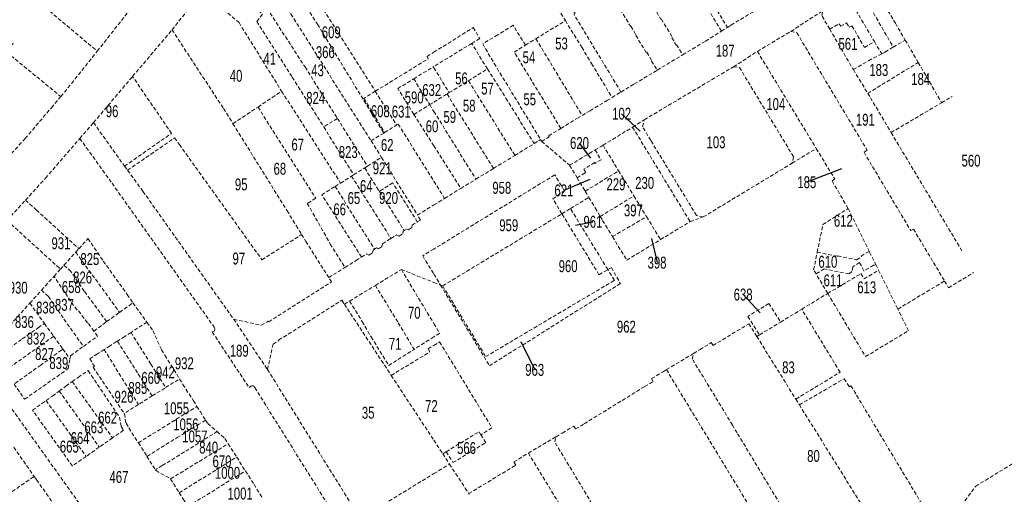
# Model space of a CAD drawing. Header units: metres. Extents: x 133573 to 134388, y 432380 to 433484.
# Tile 5 of 7: x 133861 to 134191, y 433058 to 433218. Entities that reach past the tile are written whole.
import ezdxf
from ezdxf.enums import TextEntityAlignment as Align

# ---------------------------------------------------------------- set-up
doc = ezdxf.new("R2010")
doc.units = ezdxf.units.M
doc.linetypes.add('DASHED2', pattern=[0.375, 0.25, -0.125])
doc.layers.add('2007', color=7, linetype='Continuous')
doc.layers.add('B-XX-AL-KADASTRALEGRENS-G', color=7, linetype='DASHED2', lineweight=18, true_color=0xc70000)
doc.styles.get("Standard").update_dxf_attribs({"font": 'arial.ttf'})

msp = doc.modelspace()

# ---------------------------------------------------------------- linework, layer by layer
at = {"layer": '2007'}
for points in [[(134069.125, 433180.085), (134062.954, 433185.98)], [(134052.645, 433171.005), (134048.833, 433176.137)], [(134136.675, 433167.425), (134125.028, 433163.001)], [(134052.255, 433163.885), (134043.591, 433160.247)], [(134047.525, 433148.555), (134053.322, 433149.715)], [(134073.015, 433144.155), (134074.827, 433136.025)], [(134109.345, 433119.155), (134103.691, 433125.31)], [(134029.165, 433109.515), (134033.803, 433100.046)]]:
    msp.add_lwpolyline(points, dxfattribs=at)
at = {"layer": 'B-XX-AL-KADASTRALEGRENS-G', "ltscale": 5}
for points in [[(134023.886, 433250), (134044.093, 433217.178)], [(134062.742, 433193.237), (134046.951, 433219.313), (134047.419, 433219.574), (134028.632, 433250)], [(134045.092, 433250), (134046.595, 433247.517), (134046.634, 433247.541), (134057.156, 433230.172), (134056.929, 433230.035), (134060.727, 433223.763), (134060.94, 433223.892), (134062.496, 433221.322), (134062.51, 433220.955), (134065.942, 433215.287), (134066.022, 433215.336), (134067.817, 433212.371), (134067.685, 433212.292), (134071.219, 433206.456), (134071.395, 433206.563), (134073.121, 433203.711), (134073.01, 433203.644), (134074.868, 433200.575)], [(134056.656, 433250), (134064.191, 433237.562), (134064.091, 433237.488), (134065.473, 433235.185), (134065.606, 433235.265), (134069.393, 433228.955), (134069.243, 433228.865), (134070.732, 433226.383), (134071.024, 433226.558), (134074.88, 433220.134), (134074.71, 433220.032), (134076.15, 433217.633), (134076.284, 433217.714), (134079.965, 433211.581), (134079.765, 433211.461), (134081.239, 433209.006), (134081.379, 433209.091), (134083.404, 433205.717)], [(134074.278, 433250), (134096.409, 433213.672)], [(133936.281, 433244.665), (133946.568, 433236.735), (133946.355, 433236.254), (133947.417, 433234.705), (133948.536, 433235.424), (133949.82, 433233.391), (133950.739, 433233.972), (133954.249, 433228.418), (133953.363, 433227.858), (133960.975, 433215.968), (133983.188, 433179.49)], [(133846.039, 433241.472), (133868.353, 433222.749), (133887.152, 433206.947)], [(133932.954, 433240.436), (133943.124, 433232.348), (133946.344, 433228.479), (133949.094, 433224.372), (133952.04, 433219.445), (133978.979, 433176.892)], [(133929.461, 433235.996), (133945.527, 433222.981), (133944.095, 433221.272), (133956.825, 433201.64), (133967.658, 433184.41)], [(133926.619, 433232.383), (133936.742, 433224.07), (133942.601, 433219.346), (133940.676, 433216.887), (133952.557, 433198.233), (133958.017, 433189.644), (133963.084, 433181.532)], [(133887.152, 433206.947), (133904.346, 433228.666)], [(133957.003, 433230.386), (133980.382, 433193.5)], [(134146.487, 433230.204), (134154.716, 433216.337), (134158.014, 433210.665)], [(133912.232, 433214.098), (133922.376, 433226.991)], [(133922.376, 433226.991), (133934.685, 433216.513), (133948.973, 433193.494)], [(134138.591, 433225.518), (134147.699, 433210.167)], [(134142.638, 433227.92), (134154.025, 433208.305)], [(134094.03, 433222.175), (134098.399, 433214.922)], [(134098.399, 433214.922), (134099.613, 433215.691), (134108.192, 433220.823)], [(134119.689, 433213.588), (134130.419, 433220.525)], [(134132.696, 433214.347), (134130.031, 433218.905), (134130.419, 433220.525)], [(134030.693, 433208.958), (134026.626, 433215.617), (134021.418, 433212.436), (134016.389, 433209.425), (134020.198, 433202.843), (134035.81, 433177.283)], [(134034.224, 433211.124), (134044.093, 433217.178)], [(134044.093, 433217.178), (134049.592, 433208.246), (134052.85, 433202.768), (134059.772, 433191.396)], [(134132.696, 433214.347), (134135.885, 433216.131), (134136.406, 433215.288), (134138.344, 433216.421), (134139.188, 433214.977), (134140.151, 433215.462), (134144.38, 433208.168), (134147.699, 433210.167)], [(133840.315, 433214.733), (133846.267, 433209.671), (133850.872, 433215.05), (133853.886, 433212.468), (133854.52, 433213.209), (133858.943, 433209.535), (133856.464, 433206.64), (133858.09, 433205.248), (133858.253, 433205.438), (133874.931, 433191.728)], [(133899.002, 433198.458), (133912.193, 433214.048), (133912.232, 433214.098)], [(133912.232, 433214.098), (133929.486, 433187.733), (133932.663, 433182.618)], [(134000, 433206.566), (134013.217, 433214.905), (134015.369, 433211.187), (134012.661, 433209.532)], [(134083.404, 433205.717), (134091.097, 433210.335), (134096.409, 433213.672)], [(134096.409, 433213.672), (134098.399, 433214.922)], [(134108.475, 433206.872), (134119.689, 433213.588)], [(134119.689, 433213.588), (134121.689, 433213.115), (134145.287, 433173.703), (134144.208, 433173.057), (134159.889, 433146.752), (134160.782, 433147.286), (134171.219, 433129.852)], [(134132.696, 433214.347), (134140.64, 433200.757)], [(134012.661, 433209.532), (134000, 433201.794)], [(134018.011, 433200.984), (134012.661, 433209.532)], [(134042.574, 433181.042), (134026.927, 433206.658), (134030.693, 433208.958)], [(134030.693, 433208.958), (134034.224, 433211.124)], [(134034.224, 433211.124), (134049.713, 433185.371)], [(134147.699, 433210.167), (134150.131, 433206.068)], [(134154.025, 433208.305), (134158.014, 433210.665)], [(134158.014, 433210.665), (134162.38, 433203.156)], [(133874.931, 433191.728), (133877.343, 433194.596), (133887.152, 433206.947)], [(133980.382, 433193.5), (133998.151, 433204.418), (133997.717, 433205.125), (134000, 433206.566)], [(134074.868, 433200.575), (134083.404, 433205.717)], [(134100.475, 433201.717), (134108.475, 433206.872)], [(134108.475, 433206.872), (134128.208, 433174.284)], [(134140.64, 433200.757), (134145.754, 433203.746), (134150.131, 433206.068)], [(134150.131, 433206.068), (134151.234, 433206.653), (134154.025, 433208.305)], [(134145.468, 433192.798), (134162.38, 433203.156)], [(134162.38, 433203.156), (134170.228, 433189.66)], [(133993.251, 433197.669), (133999.827, 433201.688)], [(134000, 433201.794), (133999.827, 433201.688)], [(133999.827, 433201.688), (134000, 433201.406)], [(134000, 433201.406), (134005.138, 433193.038)], [(134011.595, 433197.024), (134018.011, 433200.984)], [(134018.011, 433200.984), (134024.152, 433191.17), (134033.629, 433175.948)], [(134062.742, 433193.237), (134067.222, 433195.945), (134074.868, 433200.575)], [(134070.544, 433183.955), (134100.475, 433201.717)], [(134100.475, 433201.717), (134102.487, 433201.502), (134105.34, 433196.694), (134120.578, 433171.547), (134120.095, 433169.37)], [(134140.64, 433200.757), (134145.468, 433192.798)], [(133885.909, 433182.984), (133899.002, 433198.458)], [(133896.313, 433168.362), (133912.063, 433179.371), (133899.002, 433198.458)], [(133993.343, 433185.758), (133987.89, 433194.392), (133993.251, 433197.669)], [(133993.251, 433197.669), (133998.61, 433189.009)], [(134005.138, 433193.038), (134011.595, 433197.024)], [(134011.595, 433197.024), (134027.168, 433171.992)], [(133941.057, 433188.215), (133948.973, 433193.494)], [(133948.973, 433193.494), (133968.732, 433162.721)], [(133980.382, 433193.5), (133976.543, 433191.141)], [(133980.382, 433193.5), (133987.554, 433182.185)], [(134000, 433189.867), (134004.433, 433192.603)], [(134004.433, 433192.603), (134005.138, 433193.038)], [(134004.433, 433192.603), (134019.992, 433167.598)], [(134059.772, 433191.396), (134062.742, 433193.237)], [(134145.468, 433192.798), (134146.348, 433191.347), (134153.293, 433179.646)], [(133848.352, 433161.453), (133862.974, 433177.639), (133871.787, 433187.988), (133874.931, 433191.728)], [(133976.543, 433191.141), (133983.503, 433179.684)], [(133993.343, 433185.758), (133998.61, 433189.009)], [(133998.61, 433189.009), (134000, 433189.867)], [(133998.61, 433189.009), (134000, 433186.763)], [(134049.713, 433185.371), (134052.395, 433186.956), (134058.026, 433190.387), (134059.772, 433191.396)], [(134153.293, 433179.646), (134170.228, 433189.66)], [(134170.228, 433189.66), (134173.803, 433191.774)], [(133932.663, 433182.618), (133941.057, 433188.215)], [(133941.057, 433188.215), (133960.423, 433157.605), (133957.59, 433155.884), (133965.298, 433142.26), (133970.204, 433134.415)], [(133993.343, 433185.758), (134000, 433175.216)], [(134000, 433186.763), (134014.093, 433163.987)], [(133881.303, 433177.672), (133885.909, 433182.984)], [(133885.909, 433182.984), (133896.313, 433168.362)], [(133932.663, 433182.618), (133950.792, 433153.436), (133953.866, 433148.419), (133955.653, 433145.462)], [(133967.658, 433184.41), (133963.084, 433181.532)], [(133967.658, 433184.41), (133977.748, 433168.362)], [(133983.503, 433179.684), (133987.554, 433182.185)], [(133987.554, 433182.185), (133988.036, 433182.482), (134000, 433163.333)], [(134042.574, 433181.042), (134048.121, 433184.431), (134049.713, 433185.371)], [(134066.628, 433181.443), (134070.544, 433183.955)], [(134090.328, 433151.342), (134088.046, 433151.849), (134085.193, 433156.56), (134072.743, 433176.971), (134069.986, 433181.617), (134070.544, 433183.955)], [(133963.084, 433181.532), (133973.119, 433165.466)], [(133978.979, 433176.892), (133983.188, 433179.49)], [(133983.188, 433179.49), (133983.503, 433179.684)], [(134036.17, 433176.694), (134038.658, 433178.214), (134038.464, 433178.532), (134042.574, 433181.042)], [(134056.715, 433175.405), (134066.628, 433181.443)], [(134066.628, 433181.443), (134085.906, 433149.788)], [(134153.293, 433179.646), (134177.185, 433139.732)], [(133863.117, 433156.981), (133869.825, 433164.352), (133881.303, 433177.672)], [(133881.303, 433177.672), (133892.112, 433162.634)], [(133897.325, 433167.025), (133913.102, 433177.884), (133914.682, 433175.624), (133942.349, 433137.004), (133955.653, 433145.462)], [(133978.979, 433176.892), (133982.459, 433171.31)], [(134027.168, 433171.992), (134033.629, 433175.948)], [(134033.629, 433175.948), (134035.81, 433177.283)], [(134035.81, 433177.283), (134036.17, 433176.694)], [(134036.17, 433176.694), (134045.505, 433168.675)], [(134000, 433175.216), (134009.043, 433160.895)], [(134045.505, 433168.675), (134052.089, 433172.638), (134054.041, 433173.806)], [(134054.041, 433173.806), (134056.066, 433170.545), (134054.082, 433169.313), (134053.907, 433169.595), (134050.273, 433167.339), (134050.927, 433166.285)], [(134054.041, 433173.806), (134056.053, 433175.009), (134056.715, 433175.405)], [(134056.715, 433175.405), (134061.946, 433166.816)], [(134120.095, 433169.37), (134128.208, 433174.284)], [(134128.208, 433174.284), (134134.379, 433164.093), (134133.496, 433163.421), (134138.871, 433154.18)], [(133977.748, 433168.362), (133982.459, 433171.31)], [(133982.459, 433171.31), (133994.503, 433151.993)], [(134019.992, 433167.598), (134027.168, 433171.992)], [(134090.328, 433151.342), (134120.095, 433169.37)], [(133896.313, 433168.362), (133897.325, 433167.025)], [(133897.325, 433167.025), (133902.486, 433159.916), (133932.899, 433117.036)], [(133973.119, 433165.466), (133976.816, 433167.779)], [(133976.816, 433167.779), (133977.748, 433168.362)], [(133976.816, 433167.779), (133981.508, 433160.331)], [(134014.093, 433163.987), (134019.992, 433167.598)], [(134045.505, 433168.675), (134048.011, 433164.513)], [(134048.011, 433164.513), (134050.927, 433166.285)], [(134050.751, 433159.961), (134061.946, 433166.816)], [(134061.946, 433166.816), (134067.072, 433158.399)], [(133892.112, 433162.634), (133926.411, 433114.321)], [(133966.902, 433161.576), (133968.732, 433162.721)], [(133968.732, 433162.721), (133972.447, 433165.045)], [(133972.447, 433165.045), (133973.119, 433165.466)], [(133972.447, 433165.045), (133985.6, 433144.096)], [(133986.225, 433162.773), (133981.774, 433159.908)], [(133994.462, 433149.66), (133986.225, 433162.773)], [(134040.542, 433165.469), (134000, 433140.59)], [(134000, 433163.333), (134003.604, 433157.565)], [(134009.043, 433160.895), (134014.093, 433163.987)], [(134043.745, 433160.146), (134040.542, 433165.469)], [(134048.011, 433164.513), (134050.751, 433159.961)], [(133975.737, 433137.882), (133962.429, 433158.777), (133966.902, 433161.576)], [(133966.902, 433161.576), (133980.069, 433140.538)], [(133981.508, 433160.331), (133981.774, 433159.908)], [(133981.774, 433159.908), (133990.046, 433146.778)], [(134003.604, 433157.565), (134009.043, 433160.895)], [(134039.897, 433157.416), (134043.745, 433160.146)], [(134050.751, 433159.961), (134051.987, 433157.909)], [(133856.912, 433150.161), (133863.117, 433156.981)], [(133863.117, 433156.981), (133866.756, 433153.668)], [(134000, 433155.358), (134003.604, 433157.565)], [(134042.927, 433152.421), (134039.897, 433157.416)], [(134045.806, 433154.165), (134051.987, 433157.909)], [(134051.987, 433157.909), (134054.107, 433154.386), (134055.793, 433151.514)], [(134055.793, 433151.514), (134067.072, 433158.399)], [(134067.072, 433158.399), (134071.311, 433151.439)], [(133866.756, 433153.668), (133881.006, 433140.694)], [(133994.503, 433151.993), (134000, 433155.358)], [(134002.97, 433128.219), (134042.927, 433152.421)], [(134042.927, 433152.421), (134045.806, 433154.165)], [(134055.347, 433131.952), (134042.927, 433152.421)], [(134058.325, 433133.677), (134045.806, 433154.165)], [(134128.529, 433139.521), (134130.432, 433148.811), (134138.871, 433154.18)], [(134138.871, 433154.18), (134145.952, 433139.846)], [(133856.912, 433150.161), (133874.838, 433133.841)], [(133990.046, 433146.778), (133990.828, 433147.269), (133991.415, 433146.979), (133992.601, 433147.723), (133992.692, 433148.553), (133994.377, 433149.61), (133994.462, 433149.66)], [(133994.462, 433149.66), (133995.554, 433150.306), (133994.503, 433151.993)], [(134055.793, 433151.514), (134056.59, 433150.157), (134059.881, 433144.732)], [(134059.881, 433144.732), (134071.311, 433151.439)], [(134071.311, 433151.439), (134075.993, 433143.751)], [(134075.993, 433143.751), (134085.906, 433149.788)], [(134085.906, 433149.788), (134090.328, 433151.342)], [(133985.6, 433144.096), (133987.514, 433145.298), (133988.275, 433144.923), (133989.587, 433145.747), (133989.676, 433146.546), (133990.046, 433146.778)], [(133881.006, 433140.694), (133884.048, 433144.075), (133889.192, 433136.547), (133897.206, 433125.355), (133899.132, 433122.549)], [(133955.653, 433145.462), (133957.081, 433143.122), (133964.751, 433130.988)], [(133980.069, 433140.538), (133980.772, 433140.986), (133981.416, 433140.645), (133982.554, 433141.37), (133982.75, 433142.305), (133984.514, 433143.429), (133985.6, 433144.096)], [(134059.881, 433144.732), (134064.663, 433136.851), (134075.993, 433143.751)], [(133876.006, 433135.139), (133879.955, 433139.527)], [(133879.955, 433139.527), (133881.006, 433140.694)], [(133879.955, 433139.527), (133894.656, 433119.344)], [(133975.737, 433137.882), (133977.454, 433138.976), (133978.245, 433138.557), (133979.409, 433139.299), (133979.607, 433140.244), (133980.069, 433140.538)], [(134000, 433140.59), (133996.274, 433138.304)], [(134128.128, 433132.245), (134127.316, 433133.601), (134128.529, 433139.521)], [(134128.529, 433139.521), (134135.391, 433138.114), (134135.417, 433138.244), (134141.733, 433136.95), (134143.338, 433137.909), (134143.203, 433138.201), (134145.952, 433139.846)], [(134145.952, 433139.846), (134146.094, 433139.559), (134148.128, 433135.442)], [(133970.204, 433134.415), (133973.947, 433136.768), (133975.737, 433137.882)], [(133996.274, 433138.304), (134000, 433132.173)], [(134148.128, 433135.442), (134147.484, 433135.06), (134147.438, 433135.171), (134144.201, 433133.233), (134142.736, 433136.015), (134140.444, 433134.641), (134140.135, 433133.02), (134139.175, 433132.206), (134130.897, 433133.902), (134128.128, 433132.245)], [(133872.687, 433131.451), (133874.838, 433133.841)], [(133874.838, 433133.841), (133875.935, 433135.06)], [(133875.935, 433135.06), (133876.006, 433135.139)], [(133890.314, 433116.236), (133882.793, 433126.431), (133878.329, 433133.055), (133876.006, 433135.139)], [(133964.751, 433130.988), (133970.204, 433134.415)], [(133980.403, 433128.394), (133989.105, 433133.708)], [(133989.105, 433133.708), (134000, 433115.572)], [(133989.105, 433133.708), (134000, 433129.395)], [(134002.97, 433128.219), (134017.383, 433104.496), (134060.532, 433130.066), (134058.325, 433133.677)], [(134055.347, 433131.952), (134058.325, 433133.677)], [(134058.325, 433133.677), (134059.528, 433134.374)], [(134059.528, 433134.374), (134062.543, 433129.003)], [(134132.052, 433125.686), (134143.181, 433132.318), (134144.227, 433130.569), (134149.096, 433133.483)], [(134148.128, 433135.442), (134149.096, 433133.483)], [(134149.096, 433133.483), (134155.542, 433120.435)], [(134171.219, 433129.852), (134172.555, 433127.62), (134180.918, 433132.668)], [(133868.466, 433126.761), (133872.588, 433131.341)], [(133872.588, 433131.341), (133872.687, 433131.451)], [(133886.046, 433113.07), (133884.014, 433115.908), (133883.892, 433115.821), (133880.511, 433120.284), (133880.348, 433120.167), (133878.222, 433123.125), (133872.687, 433131.451)], [(133932.899, 433117.036), (133942.201, 433115.003), (133944.476, 433116.349), (133944.636, 433116.158), (133965.658, 433129.553)], [(133965.658, 433129.553), (133964.751, 433130.988)], [(134000, 433132.173), (134002.223, 433128.515)], [(134000, 433129.395), (134002.223, 433128.515)], [(134132.052, 433125.686), (134128.128, 433132.245)], [(134155.542, 433120.435), (134171.219, 433129.852)], [(133864.573, 433122.435), (133868.466, 433126.761)], [(133868.466, 433126.761), (133870.802, 433124.687)], [(133971.779, 433123.127), (133980.403, 433128.394)], [(133980.403, 433128.394), (133988.08, 433115.832), (133993.383, 433106.931)], [(134002.223, 433128.515), (134002.97, 433128.219)], [(134002.223, 433128.515), (134018.676, 433101.441)], [(134062.543, 433129.003), (134018.676, 433101.441)], [(133832.452, 433123.533), (133906.404, 433019.833)], [(133870.802, 433124.687), (133876.014, 433117.064)], [(133948.032, 433110.073), (133969.156, 433123.394)], [(133969.156, 433123.394), (133970.032, 433122.06)], [(133970.032, 433122.06), (133971.779, 433123.127)], [(133971.779, 433123.127), (133975.964, 433116.276), (133978.977, 433111.116), (133984.834, 433101.561), (133993.383, 433106.931)], [(134123.344, 433120.401), (134132.052, 433125.686)], [(134132.052, 433125.686), (134144.723, 433104.509), (134159.123, 433113.186), (134155.542, 433120.435)], [(133849.806, 433108.75), (133856.614, 433113.59), (133864.573, 433122.435)], [(133864.573, 433122.435), (133869.45, 433115.652)], [(133894.656, 433119.344), (133899.132, 433122.549)], [(133899.132, 433122.549), (133903.817, 433115.997)], [(133970.032, 433122.06), (133985.713, 433098.198)], [(134112.296, 433122.339), (134105.312, 433117.966)], [(134112.296, 433122.339), (134116.218, 433116.076)], [(134116.218, 433116.076), (134123.344, 433120.401)], [(134121.348, 433090.24), (134136.186, 433099.244), (134123.344, 433120.401)], [(133876.014, 433117.064), (133882.526, 433107.925)], [(133890.072, 433116.063), (133890.314, 433116.236)], [(133890.314, 433116.236), (133894.656, 433119.344)], [(133932.899, 433117.036), (133944.237, 433100.176)], [(134105.312, 433117.966), (134109.172, 433111.8)], [(133853.075, 433104.097), (133862.035, 433110.436), (133867.373, 433114.141), (133869.45, 433115.652)], [(133869.45, 433115.652), (133872.551, 433111.32)], [(133886.046, 433113.07), (133890.072, 433116.063)], [(133887.212, 433111.294), (133886.046, 433113.07)], [(133903.817, 433115.997), (133898.479, 433112.603)], [(133903.817, 433115.997), (133905.866, 433113.146), (133908.723, 433106.77), (133909.855, 433104.954), (133914.749, 433097.006)], [(133925.714, 433112.762), (133925.959, 433112.808), (133926.182, 433112.918), (133926.367, 433113.085), (133926.5, 433113.296), (133926.571, 433113.535)], [(133926.571, 433113.535), (133926.563, 433113.805), (133926.509, 433114.07), (133926.411, 433114.321)], [(134000, 433115.572), (134001.956, 433112.316), (134000, 433111.087)], [(134087.059, 433105.541), (134089.229, 433106.865), (134093.012, 433109.174), (134093.601, 433108.21), (134105.599, 433115.533), (134108.266, 433111.25)], [(134109.172, 433111.8), (134116.218, 433116.076)], [(133856.152, 433099.717), (133872.551, 433111.32)], [(133872.551, 433111.32), (133875.636, 433107.046)], [(133882.526, 433107.925), (133887.212, 433111.294)], [(133893.659, 433109.536), (133891.467, 433108.141), (133889.489, 433106.871)], [(133893.919, 433109.701), (133893.659, 433109.536)], [(133898.479, 433112.603), (133896.359, 433111.254), (133893.919, 433109.701)], [(133905.582, 433091.307), (133900.631, 433099.069), (133893.919, 433109.701)], [(133898.479, 433112.603), (133905.163, 433101.96), (133910.092, 433094.111)], [(133925.714, 433112.762), (133938.07, 433094.122), (133938.513, 433094.433)], [(133944.237, 433100.176), (133946.114, 433108.697), (133948.084, 433109.946), (133948.032, 433110.073)], [(134000, 433111.087), (133993.383, 433106.931)], [(134108.266, 433111.25), (134109.172, 433111.8)], [(134108.266, 433111.25), (134121.348, 433090.24)], [(133875.636, 433107.046), (133875.157, 433106.701), (133873.593, 433105.573), (133868.253, 433101.649), (133859.263, 433095.288)], [(133875.636, 433107.046), (133878.008, 433103.742)], [(133878.008, 433103.742), (133878.192, 433104.81), (133882.526, 433107.925)], [(133889.489, 433106.871), (133887.224, 433105.417), (133884.641, 433103.798), (133886.191, 433101.278), (133885.791, 433100.901)], [(133889.489, 433106.871), (133900.954, 433088.43)], [(133985.713, 433098.198), (133998.676, 433106.09), (133998.068, 433107.088), (134000, 433108.264)], [(134000, 433108.264), (134001.918, 433109.432), (134019.49, 433080.575), (134015.755, 433078.3)], [(133859.263, 433095.288), (133862.822, 433090.221), (133877.445, 433100.47), (133878.008, 433103.742)], [(134077.97, 433100.119), (134087.059, 433105.541)], [(134133.054, 433026.931), (134119.601, 433049.293), (134117.971, 433051.859), (134101.685, 433078.909), (134100.11, 433081.554), (134086.635, 433103.669), (134087.059, 433105.541)], [(133878.778, 433096.12), (133880.767, 433097.539), (133884.106, 433099.788)], [(133884.106, 433099.788), (133894.589, 433084.226), (133895.16, 433081.096), (133895.957, 433079.814)], [(133885.791, 433100.901), (133896.186, 433085.466)], [(133944.237, 433100.176), (133975.348, 433050.156)], [(134040.969, 433077.62), (134043.069, 433078.856), (134046.919, 433081.19), (134047.508, 433080.218), (134050.394, 433081.967), (134070.666, 433094.438), (134073.537, 433096.177), (134072.977, 433097.102), (134076.836, 433099.44), (134077.97, 433100.119)], [(134077.97, 433100.119), (134131.596, 433011.809)], [(133910.092, 433094.111), (133914.749, 433097.006)], [(133914.749, 433097.006), (133915.898, 433095.14), (133919.383, 433089.708), (133920.598, 433087.784)], [(133985.713, 433098.198), (134000, 433076.456)], [(134122.531, 433088.341), (134137.557, 433097.09), (134139.233, 433094.397), (134139.803, 433094.739), (134179.663, 433028.301), (134190.34, 433010.267)], [(133874.399, 433092.946), (133876.667, 433094.615), (133878.778, 433096.12)], [(133878.778, 433096.12), (133892.28, 433077.237)], [(133905.582, 433091.307), (133910.092, 433094.111)], [(133939.405, 433094.702), (133939.162, 433094.736), (133938.919, 433094.699), (133938.697, 433094.595), (133938.513, 433094.433)], [(133939.995, 433094.095), (133939.914, 433094.301), (133939.782, 433094.478), (133939.608, 433094.615), (133939.405, 433094.702)], [(133939.995, 433094.095), (133969.605, 433046.642)], [(133883.425, 433071.032), (133878.817, 433067.803), (133865.467, 433086.525), (133870.005, 433089.761)], [(133870.005, 433089.761), (133872.126, 433091.273), (133874.399, 433092.946)], [(133870.005, 433089.761), (133883.425, 433071.032)], [(133874.399, 433092.946), (133887.845, 433074.129)], [(133905.582, 433091.307), (133900.954, 433088.43)], [(134121.348, 433090.24), (134122.531, 433088.341)], [(133900.954, 433088.43), (133896.186, 433085.466)], [(133900.963, 433075.578), (133920.598, 433087.784)], [(133920.598, 433087.784), (133921.723, 433086.002), (133923.469, 433083.203)], [(134122.531, 433088.341), (134151.438, 433041.921)], [(133896.186, 433085.466), (133896.263, 433085.353), (133896.804, 433082.149), (133900.963, 433075.578)], [(133923.469, 433083.203), (133921.773, 433082.145)], [(133923.469, 433083.203), (133924.189, 433082.05), (133927.309, 433079.326)], [(133895.957, 433079.814), (133892.28, 433077.237)], [(133913.941, 433077.311), (133921.773, 433082.145)], [(133892.28, 433077.237), (133887.845, 433074.129)], [(133903.841, 433071.032), (133913.941, 433077.311)], [(133916.839, 433072.817), (133927.309, 433079.326)], [(133927.309, 433079.326), (133929.948, 433077.023)], [(133929.948, 433077.023), (133931.05, 433075.284)], [(134004.128, 433072.595), (134015.145, 433079.302), (134015.755, 433078.3)], [(134004.128, 433072.595), (134006.388, 433068.936), (134017.381, 433075.629), (134015.755, 433078.3)], [(134031.692, 433072.159), (134040.969, 433077.62)], [(134086.467, 433000), (134078.975, 433012.322), (134077.26, 433015.103), (134055.521, 433050.965), (134053.961, 433053.559), (134040.523, 433075.862), (134040.969, 433077.62)], [(133859.152, 433074.096), (133866.03, 433064.318)], [(133887.845, 433074.129), (133883.425, 433071.032)], [(133900.963, 433075.578), (133903.841, 433071.032)], [(133911.771, 433063.499), (133931.05, 433075.284)], [(133931.05, 433075.284), (133933.903, 433070.782)], [(134000, 433076.456), (134002.992, 433071.903)], [(133903.841, 433071.032), (133906.701, 433066.514)], [(133908.98, 433067.931), (133916.839, 433072.817)], [(133914.675, 433058.828), (133933.903, 433070.782)], [(133933.903, 433070.782), (133936.836, 433066.153)], [(134002.992, 433071.903), (134004.128, 433072.595)], [(134002.992, 433071.903), (134005.255, 433068.459)], [(134011.695, 433058.542), (134024.544, 433066.317), (134027.435, 433068.085), (134026.781, 433069.155), (134031.692, 433072.159)], [(134031.692, 433072.159), (134075.47, 433000)], [(134207.901, 433002.998), (134176.915, 433054.645), (134181.649, 433061.02), (134199.594, 433072.019)], [(133908.98, 433067.931), (133906.701, 433066.514)], [(134000, 433065.243), (134005.255, 433068.459)], [(134005.255, 433068.459), (134010.548, 433060.404), (134011.695, 433058.542)], [(133835.414, 433043.35), (133866.03, 433064.318)], [(133866.03, 433064.318), (133866.836, 433063.172), (133873.164, 433054.207)], [(133906.701, 433066.514), (133906.872, 433066.243)], [(133906.872, 433066.243), (133911.771, 433063.499)], [(133911.771, 433063.499), (133914.675, 433058.828)], [(133917.555, 433054.241), (133936.836, 433066.153)], [(133936.836, 433066.153), (133939.712, 433061.614)], [(133975.348, 433050.156), (134000, 433065.243)], [(133939.712, 433061.614), (133942.724, 433056.862)], [(133914.675, 433058.828), (133916.077, 433056.573), (133917.555, 433054.241)], [(134011.695, 433058.542), (134011.854, 433058.285)]]:
    msp.add_lwpolyline(points, dxfattribs=at)

# ---------------------------------------------------------------- texts
at = {"layer": '2007', "width": 0.68}
for s, p in [('609', (133965.592, 433213.265)), ('53', (134042.784, 433209.518)), ('561', (134138.826, 433209.39)), ('366', (133963.619, 433206.607)), ('187', (134097.653, 433207.105)), ('41', (133944.987, 433204.465)), ('54', (134031.881, 433204.844)), ('43', (133961.017, 433200.53)), ('183', (134149.158, 433200.634)), ('40', (133933.697, 433198.692)), ('56', (134009.259, 433197.807)), ('184', (134163.218, 433197.606)), ('632', (133999.278, 433193.924)), ('57', (134017.991, 433194.378)), ('824', (133960.389, 433191.28)), ('590', (133993.413, 433191.435)), ('55', (134032.143, 433190.781)), ('96', (133892.138, 433186.805)), ('608', (133982.039, 433186.798)), ('631', (133989.074, 433186.677)), ('58', (134011.862, 433188.649)), ('104', (134114.634, 433189.208)), ('59', (134005.334, 433184.893)), ('102', (134062.954, 433185.98)), ('191', (134144.662, 433183.954)), ('60', (133999.39, 433181.728)), ('103', (134094.584, 433176.4)), ('67', (133954.374, 433175.639)), ('823', (133971.311, 433173.112)), ('62', (133984.375, 433175.483)), ('620', (134048.833, 433176.137)), ('560', (134180.078, 433170.228)), ('68', (133948.376, 433167.504)), ('921', (133982.694, 433167.642)), ('95', (133935.417, 433162.276)), ('64', (133977.351, 433161.725)), ('958', (134022.787, 433161.118)), ('621', (134043.591, 433160.247)), ('229', (134061.06, 433162.315)), ('230', (134070.669, 433162.758)), ('185', (134125.028, 433163.001)), ('65', (133973.194, 433157.663)), ('920', (133984.814, 433157.691)), ('66', (133968.436, 433153.907)), ('397', (134066.896, 433153.549)), ('612', (134137.282, 433150.047)), ('959', (134025.106, 433148.556)), ('961', (134053.322, 433149.715)), ('931', (133874.993, 433142.515)), ('825', (133884.679, 433137.206)), ('97', (133934.618, 433137.404)), ('960', (134045.012, 433134.834)), ('398', (134074.827, 433136.025)), ('610', (134132.089, 433136.301)), ('826', (133882.253, 433131.024)), ('611', (134133.82, 433130.09)), ('930', (133860.654, 433127.625)), ('658', (133878.453, 433127.833)), ('613', (134145.122, 433127.748)), ('638', (134103.691, 433125.31)), ('838', (133869.817, 433120.958)), ('837', (133876.152, 433121.856)), ('70', (133993.44, 433119.206)), ('836', (133862.734, 433116.12)), ('962', (134064.532, 433114.541)), ('832', (133866.676, 433110.54)), ('71', (133987.033, 433108.782)), ('827', (133869.499, 433105.359)), ('189', (133934.753, 433106.469)), ('839', (133874.276, 433102.334)), ('932', (133916.353, 433102.257)), ('83', (134118.883, 433100.892)), ('660', (133905.096, 433097.353)), ('942', (133909.996, 433099.184)), ('963', (134033.803, 433100.046)), ('885', (133900.765, 433093.987)), ('926', (133896.12, 433091.019)), ('1055', (133913.727, 433087.189)), ('72', (133999.183, 433087.947)), ('662', (133890.628, 433084.034)), ('35', (133977.976, 433085.67)), ('663', (133886.015, 433080.792)), ('1056', (133916.888, 433081.771)), ('1057', (133919.898, 433077.707)), ('665', (133877.786, 433074.309)), ('664', (133881.402, 433077.177)), ('840', (133924.512, 433073.99)), ('566', (134010.962, 433073.829)), ('80', (134127.26, 433071.173)), ('670', (133928.971, 433069.367)), ('467', (133894.44, 433064.116)), ('1000', (133930.847, 433065.513)), ('1001', (133935.055, 433058.569))]:
    msp.add_text(s, height=4, dxfattribs=at).set_placement(p, align=Align.MIDDLE)

doc.saveas('drawing.dxf')
